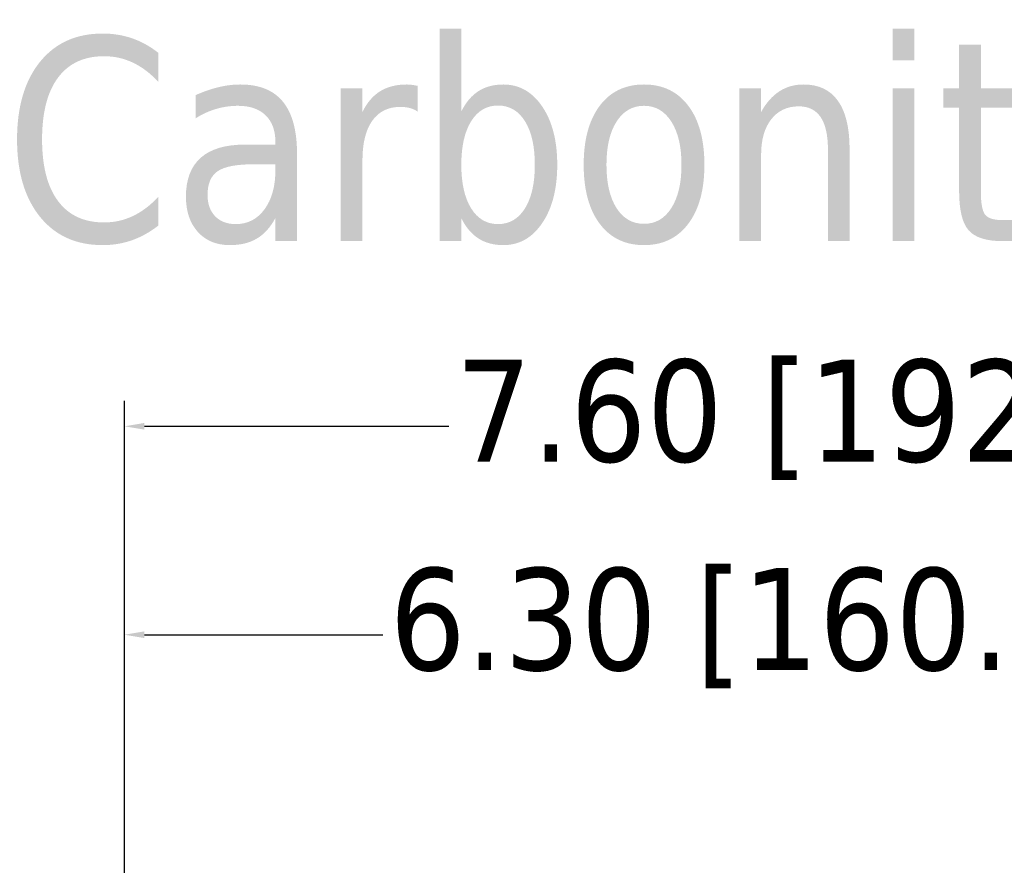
# Model space of a CAD drawing. Header units: inches. Extents: x 0.2 to 58.8, y 1.7 to 68.8.
# Tile 39 of 256: x 2.9 to 7.7, y 64.6 to 68.8. Entities that reach past the tile are written whole.
import ezdxf

# ---------------------------------------------------------------- set-up
doc = ezdxf.new("R2010")
doc.units = ezdxf.units.IN
doc.header["$MEASUREMENT"] = 0
doc.layers.add('Dimension (ANSI)', color=7, linetype='Continuous', lineweight=25)
doc.layers.add('Symbol (ANSI)', color=7, linetype='Continuous', lineweight=25)
doc.styles.add('Note Text (ANSI)', font='tahoma.ttf')
doc.dimstyles.new('Default (ANSI)', dxfattribs={"dimtxt": 0.5, "dimasz": 0.098425, "dimexe": 0.125, "dimexo": 0.0625, "dimgap": 0.031496, "dimtad": 0, "dimtih": 1, "dimtoh": 1, "dimrnd": 1e-08, "dimzin": 4, "dimdsep": 46, "dimtxsty": 'Note Text (ANSI)', "dimcen": 0.09, "dimdle": 0.393701, "dimclrd": 256, "dimclre": 256, "dimclrt": 256, "dimadec": 0, "dimazin": 1, "dimtfac": 1, "dimtofl": 0, "dimtmove": 0, "dimatfit": 3, "dimfxl": 1, "dimtolj": 1, "dimtzin": 4, "dimlwd": -1, "dimlwe": -1, "dimarcsym": 0})

# ---------------------------------------------------------------- blocks, each defined once
blk = doc.blocks.new('*D4')
at = {"layer": 'Defpoints', "color": 0}
for p in [(3.4258, 66.771), (11.0221, 64.96), (3.4258, 63.6847)]:
    blk.add_point(p, dxfattribs=at)
at = {"layer": 'Dimension (ANSI)'}
for p, q in [((3.4258, 63.7472), (3.4258, 66.896)), ((11.0221, 65.0225), (11.0221, 66.896)), ((3.5242, 66.771), (5.0177, 66.771)), ((10.9237, 66.771), (8.7775, 66.771))]:
    blk.add_line(p, q, dxfattribs=at)
for points in [[(3.5242, 66.7875), (3.5242, 66.7546), (3.4258, 66.771)], [(10.9237, 66.7875), (10.9237, 66.7546), (11.0221, 66.771)]]:
    blk.add_solid(points, dxfattribs=at)
at = {"layer": 'Dimension (ANSI)', "insert": (5.0492, 67.0981), "char_height": 0.5, "attachment_point": 1, "style": 'Note Text (ANSI)'}
blk.add_mtext('\\A1;7.60 [192.9]', dxfattribs=at)
blk = doc.blocks.new('*D13')
at = {"layer": 'Defpoints', "color": 0}
for p in [(3.4258, 65.749), (3.4258, 63.6847), (9.7265, 63.4098)]:
    blk.add_point(p, dxfattribs=at)
at = {"layer": 'Dimension (ANSI)'}
for p, q in [((3.4258, 63.7472), (3.4258, 65.874)), ((9.7265, 63.4723), (9.7265, 65.874)), ((3.5242, 65.749), (4.6939, 65.749)), ((9.6281, 65.749), (8.4584, 65.749))]:
    blk.add_line(p, q, dxfattribs=at)
for points in [[(3.5242, 65.7654), (3.5242, 65.7326), (3.4258, 65.749)], [(9.6281, 65.7654), (9.6281, 65.7326), (9.7265, 65.749)]]:
    blk.add_solid(points, dxfattribs=at)
at = {"layer": 'Dimension (ANSI)', "insert": (4.7254, 66.076), "char_height": 0.5, "attachment_point": 1, "style": 'Note Text (ANSI)'}
blk.add_mtext('\\A1;6.30 [160.0]', dxfattribs=at)

msp = doc.modelspace()

# ---------------------------------------------------------------- texts
at = {"layer": 'Symbol (ANSI)', "insert": (2.833, 68.6789), "char_height": 1, "width": 8.586709, "attachment_point": 1, "style": 'Note Text (ANSI)'}
msp.add_mtext('{\\fTahoma|b0|i0;\\H1.0000;Carbonite C3S}', dxfattribs=at)

# ---------------------------------------------------------------- dimensions: what is measured, and where the dimension line sits
at = {"layer": 'Dimension (ANSI)'}
for base, p1, picture, middle in [((3.4258, 66.771), (11.0221, 64.96), '*D4', (6.8976, 66.771)), ((3.4258, 65.749), (9.7265, 63.4098), '*D13', (6.5761, 65.749))]:
    dim = msp.add_linear_dim(base=base, p1=p1, p2=(3.4258, 63.6847), angle=180, dimstyle='Default (ANSI)', override={"dimtih": 0, "dimtoh": 0, "dimdec": 2, "dimtp": 0, "dimtm": 0, "dimtdec": 2, "dimatfit": 1}, dxfattribs=at)
    dim.commit()
    dim.dimension.update_dxf_attribs({"geometry": picture, "text_midpoint": middle, "dimtype": 160})

doc.saveas('drawing.dxf')
